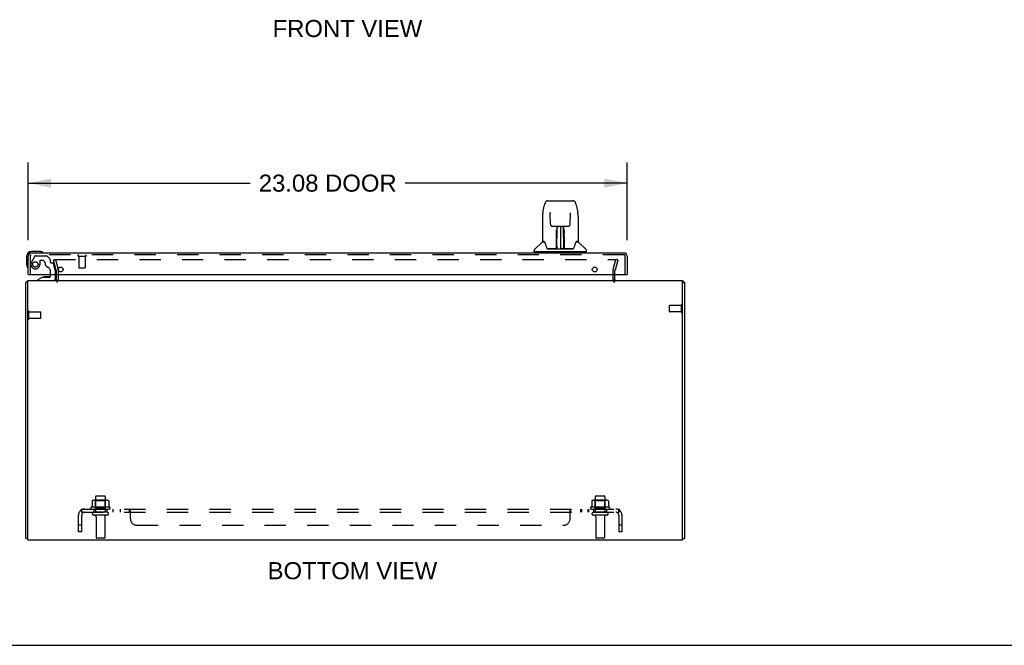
# Model space of a CAD drawing. Header units: inches. Extents: x 0 to 149, y 0 to 96.
# Tile 2 of 16: x 37 to 75, y 0 to 24. Entities that reach past the tile are written whole.
import ezdxf

# ---------------------------------------------------------------- set-up
doc = ezdxf.new("R2010")
doc.units = ezdxf.units.IN
doc.header["$LTSCALE"] = 8.201754
doc.header["$MEASUREMENT"] = 0
doc.linetypes.add('HIDDEN', pattern=[0.2, 0.1, -0.1])
doc.layers.get('0').update_dxf_attribs({"linetype": 'CONTINUOUS'})
for name, color, linetype in [('DEFAULT_2', 8, 'HIDDEN'), ('DIMENSIONS', 7, 'CONTINUOUS'), ('DOOR_ASSEMBLY', 7, 'CONTINUOUS'), ('SUBPANEL', 7, 'CONTINUOUS')]:
    doc.layers.add(name, color=color, linetype=linetype)
doc.styles.get("Standard").update_dxf_attribs({"font": 'arial.ttf'})
doc.dimstyles.new('DIMSTYLE_1', dxfattribs={"dimtxt": 0.657895, "dimasz": 0.877193, "dimexe": 0.09, "dimexo": 0.07, "dimgap": 0.0375, "dimtad": 0, "dimtih": 1, "dimtoh": 1, "dimzin": 4, "dimdsep": 46, "dimtxsty": 'Standard', "dimblk": '_FILLED', "dimblk1": '_FILLED', "dimblk2": '_FILLED', "dimcen": 0.09, "dimadec": 3, "dimazin": 1, "dimtfac": 1, "dimtdec": 3, "dimtofl": 0, "dimtmove": 0, "dimatfit": 3, "dimldrblk": '_FILLED', "dimfxl": 0, "dimtolj": 1, "dimtzin": 4, "dimarcsym": 0})

# ---------------------------------------------------------------- blocks, each defined once
blk = doc.blocks.new('_FILLED')
at = {"color": 0, "linetype": 'ByBlock'}
blk.add_solid([(0, 0), (-1, 0.2), (-1, -0.2)], dxfattribs=at)
blk = doc.blocks.new('*D5')
at = {"layer": 'DIMENSIONS', "color": 2, "linetype": 'Continuous'}
for p, q in [((36.957, 15.618), (36.957, 18.604)), ((60.032, 15.618), (60.032, 18.604)), ((36.957, 17.815), (45.512, 17.815)), ((60.032, 17.815), (51.477, 17.815))]:
    blk.add_line(p, q, dxfattribs=at)
at = {"layer": 'DIMENSIONS', "color": 2, "linetype": 'Continuous', "xscale": 0.8771929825, "yscale": 0.8771929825, "zscale": 0.8771929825, "rotation": 180}
blk.add_blockref('_FILLED', (36.957, 17.815), dxfattribs=at)
at = {"layer": 'DIMENSIONS', "color": 2, "linetype": 'Continuous', "xscale": 0.8771929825, "yscale": 0.8771929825, "zscale": 0.8771929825}
blk.add_blockref('_FILLED', (60.032, 17.815), dxfattribs=at)
at = {"layer": 'DIMENSIONS', "color": 2, "linetype": 'Continuous', "insert": (48.495, 18.144), "char_height": 0.6579, "width": 5.30718, "attachment_point": 2, "line_spacing_factor": 0.9}
blk.add_mtext('23.08 DOOR', dxfattribs=at)

msp = doc.modelspace()

# ---------------------------------------------------------------- linework, layer by layer
at = {"color": 3, "linetype": 'Continuous'}
for p, q in [((36.938, 4.053), (36.938, 14.053)), ((62.163, 14.053), (36.938, 14.053)), ((38.038, 14.296), (38.038, 14.095)), ((59.563, 14.095), (59.563, 14.296)), ((62.163, 4.053), (62.163, 14.053)), ((36.863, 4.116), (36.863, 13.99)), ((62.238, 13.99), (62.238, 4.116)), ((62.163, 4.053), (36.938, 4.053))]:
    msp.add_line(p, q, dxfattribs=at)
at = {"color": 7, "linetype": 'Continuous'}
for p, q in [((62.163, 13.99), (62.238, 13.99)), ((36.938, 4.116), (36.863, 4.116)), ((62.163, 4.116), (62.238, 4.116)), ((0, 0), (149.123, 0))]:
    msp.add_line(p, q, dxfattribs=at)
at = {"color": 3, "linetype": 'Continuous'}
for points in [[(36.894, 14.015), (36.892, 14.013), (36.89, 14.011), (36.888, 14.01), (36.885, 14.008), (36.883, 14.007), (36.88, 14.005), (36.878, 14.004), (36.875, 14.003), (36.873, 14.001), (36.871, 14), (36.869, 13.999), (36.867, 13.997), (36.866, 13.996), (36.864, 13.995), (36.864, 13.993), (36.863, 13.992), (36.863, 13.991), (36.863, 13.99)], [(62.207, 14.015), (62.208, 14.014), (62.208, 14.014), (62.209, 14.013), (62.21, 14.012), (62.211, 14.012), (62.212, 14.011), (62.213, 14.01), (62.214, 14.009), (62.215, 14.009), (62.216, 14.008), (62.218, 14.007), (62.219, 14.006), (62.224, 14.003)], [(62.224, 14.003), (62.226, 14.003), (62.227, 14.002), (62.228, 14.002), (62.229, 14.001), (62.23, 14), (62.231, 14), (62.232, 13.999), (62.232, 13.999), (62.233, 13.998), (62.234, 13.997), (62.234, 13.997), (62.235, 13.996), (62.235, 13.996), (62.236, 13.995), (62.236, 13.995), (62.236, 13.994), (62.237, 13.994), (62.237, 13.993), (62.237, 13.993), (62.237, 13.992), (62.238, 13.992), (62.238, 13.992), (62.238, 13.991), (62.238, 13.991), (62.238, 13.99), (62.238, 13.99)]]:
    msp.add_lwpolyline(points, dxfattribs=at)
for centre, radius, start, end in [((36.98, 13.936), 0.117, 111.0427, 137.4431), ((37.996, 14.095), 0.042, 270, 360), ((59.605, 14.095), 0.042, 180, 249.3119), ((62.121, 13.936), 0.117, 42.5569, 68.9617)]:
    msp.add_arc(centre, radius, start, end, dxfattribs=at)
at = {"color": 7, "linetype": 'Continuous'}
msp.add_arc((59.605, 14.095), 0.042, 249.3119, 270, dxfattribs=at)
at = {"layer": 'DEFAULT_2', "color": 8, "linetype": 'HIDDEN'}
for p, q in [((37.934, 14.846), (38.006, 14.865)), ((38.037, 14.46), (37.934, 14.846)), ((37.961, 14.865), (59.64, 14.865)), ((38.006, 14.865), (38.109, 14.479)), ((59.491, 14.479), (59.595, 14.865)), ((59.667, 14.846), (59.564, 14.46)), ((59.667, 14.846), (59.595, 14.865)), ((59.642, 14.865), (59.64, 14.865)), ((38.038, 14.453), (38.038, 14.296)), ((38.113, 14.453), (38.113, 14.095)), ((59.488, 14.095), (59.488, 14.453)), ((59.563, 14.296), (59.563, 14.453)), ((61.663, 12.864), (61.663, 13.092)), ((62.12, 13.102), (61.673, 13.102)), ((62.12, 12.836), (62.12, 13.12)), ((36.981, 12.586), (36.981, 12.87)), ((36.981, 12.852), (37.428, 12.852)), ((36.981, 12.604), (37.428, 12.604)), ((37.438, 12.614), (37.438, 12.842)), ((62.12, 12.854), (61.673, 12.854)), ((39.55, 5.723), (39.55, 5.128)), ((39.895, 5.753), (39.58, 5.753)), ((39.925, 5.723), (39.925, 5.128)), ((58.8, 5.723), (58.8, 5.128)), ((59.145, 5.753), (58.83, 5.753)), ((59.175, 5.723), (59.175, 5.128)), ((40.094, 5.323), (39.382, 5.323)), ((39.419, 5.567), (39.419, 5.349)), ((39.993, 5.589), (39.482, 5.589)), ((39.554, 5.569), (39.534, 5.589)), ((39.554, 5.273), (39.554, 5.569)), ((39.921, 5.569), (39.554, 5.569)), ((39.921, 5.569), (39.941, 5.589)), ((39.921, 5.273), (39.921, 5.569)), ((40.057, 5.567), (40.057, 5.349)), ((59.344, 5.323), (58.632, 5.323)), ((58.669, 5.567), (58.669, 5.349)), ((59.243, 5.589), (58.732, 5.589)), ((58.804, 5.569), (58.784, 5.589)), ((59.171, 5.569), (58.804, 5.569)), ((58.804, 5.273), (58.804, 5.569)), ((59.171, 5.569), (59.191, 5.589)), ((59.171, 5.273), (59.171, 5.569)), ((59.307, 5.567), (59.307, 5.349)), ((39.404, 5.253), (40.072, 5.253)), ((39.995, 5.128), (39.48, 5.128)), ((39.995, 5.018), (39.48, 5.018)), ((39.554, 5.273), (39.534, 5.253)), ((39.921, 5.273), (39.554, 5.273)), ((39.573, 4.955), (39.573, 4.158)), ((39.903, 4.955), (39.903, 4.158)), ((39.921, 5.273), (39.941, 5.253)), ((58.654, 5.253), (59.322, 5.253)), ((59.245, 5.128), (58.73, 5.128)), ((59.245, 5.018), (58.73, 5.018)), ((58.804, 5.273), (58.784, 5.253)), ((59.171, 5.273), (58.804, 5.273)), ((58.823, 4.955), (58.823, 4.158)), ((59.153, 4.955), (59.153, 4.158)), ((59.171, 5.273), (59.191, 5.253)), ((39.873, 4.128), (39.603, 4.128)), ((59.123, 4.128), (58.853, 4.128))]:
    msp.add_line(p, q, dxfattribs=at)
for points in [[(37.961, 14.865), (37.959, 14.865), (37.957, 14.865), (37.955, 14.864), (37.953, 14.864), (37.951, 14.863), (37.949, 14.862), (37.948, 14.861), (37.946, 14.859), (37.945, 14.858), (37.944, 14.856), (37.943, 14.854), (37.942, 14.853), (37.941, 14.851), (37.941, 14.849), (37.941, 14.847), (37.941, 14.846)], [(37.941, 14.846), (37.941, 14.845), (37.941, 14.843), (37.941, 14.841)], [(59.658, 14.854), (59.657, 14.856), (59.656, 14.858), (59.655, 14.859), (59.653, 14.861), (59.652, 14.862), (59.65, 14.863), (59.648, 14.864), (59.646, 14.864), (59.644, 14.865), (59.642, 14.865)], [(59.658, 14.854), (59.659, 14.853), (59.66, 14.851), (59.66, 14.849), (59.66, 14.847), (59.66, 14.846)], [(59.66, 14.846), (59.66, 14.845), (59.66, 14.843), (59.66, 14.841)], [(39.419, 5.349), (39.419, 5.348), (39.419, 5.347), (39.418, 5.346), (39.418, 5.345), (39.418, 5.344), (39.417, 5.344), (39.417, 5.343), (39.417, 5.343), (39.416, 5.342), (39.416, 5.342), (39.416, 5.342), (39.415, 5.341), (39.415, 5.341), (39.415, 5.341), (39.414, 5.341), (39.414, 5.341), (39.414, 5.34), (39.414, 5.34)], [(39.425, 5.576), (39.423, 5.576), (39.422, 5.575), (39.421, 5.573), (39.42, 5.572), (39.419, 5.57), (39.419, 5.569), (39.419, 5.567)], [(40.051, 5.576), (40.052, 5.576), (40.054, 5.575), (40.055, 5.573), (40.056, 5.572), (40.056, 5.57), (40.057, 5.569), (40.057, 5.567)], [(40.062, 5.34), (40.062, 5.34), (40.062, 5.341), (40.061, 5.341), (40.061, 5.341), (40.061, 5.341), (40.06, 5.341), (40.06, 5.342), (40.06, 5.342), (40.059, 5.342), (40.059, 5.343), (40.059, 5.343), (40.058, 5.344), (40.058, 5.344), (40.058, 5.345), (40.057, 5.346), (40.057, 5.347), (40.057, 5.348), (40.057, 5.349)], [(58.669, 5.349), (58.669, 5.348), (58.669, 5.347), (58.668, 5.346), (58.668, 5.345), (58.668, 5.344), (58.667, 5.344), (58.667, 5.343), (58.667, 5.343), (58.666, 5.342), (58.666, 5.342), (58.666, 5.342), (58.665, 5.341), (58.665, 5.341), (58.665, 5.341), (58.664, 5.341), (58.664, 5.341), (58.664, 5.34), (58.664, 5.34)], [(58.675, 5.576), (58.673, 5.576), (58.672, 5.575), (58.671, 5.573), (58.67, 5.572), (58.669, 5.57), (58.669, 5.569), (58.669, 5.567)], [(59.301, 5.576), (59.302, 5.576), (59.304, 5.575), (59.305, 5.573), (59.306, 5.572), (59.306, 5.57), (59.307, 5.569), (59.307, 5.567)], [(59.312, 5.34), (59.312, 5.34), (59.312, 5.341), (59.311, 5.341), (59.311, 5.341), (59.311, 5.341), (59.31, 5.341), (59.31, 5.342), (59.31, 5.342), (59.309, 5.342), (59.309, 5.343), (59.309, 5.343), (59.308, 5.344), (59.308, 5.344), (59.308, 5.345), (59.307, 5.346), (59.307, 5.347), (59.307, 5.348), (59.307, 5.349)]]:
    msp.add_lwpolyline(points, dxfattribs=at)
for centre, radius, start, end in [((38.013, 14.453), 0.025, 0, 15), ((38.013, 14.453), 0.1, 0, 15), ((59.588, 14.453), 0.1, 165, 180), ((59.588, 14.453), 0.025, 165, 180), ((37.996, 14.095), 0.117, 303.0998, 360), ((59.605, 14.095), 0.117, 180, 236.9002), ((61.673, 13.092), 0.01, 90, 180), ((62.141, 13.12), 0.0215, 360, 180), ((36.959, 12.87), 0.0215, 360, 180), ((36.959, 12.586), 0.0215, 180, 0), ((37.428, 12.842), 0.01, 360, 90), ((37.428, 12.614), 0.01, 270, 0), ((61.673, 12.864), 0.01, 180, 270), ((62.141, 12.836), 0.0215, 180, 0), ((39.58, 5.723), 0.03, 90, 180), ((39.895, 5.723), 0.03, 0, 90), ((58.83, 5.723), 0.03, 90, 180), ((59.145, 5.723), 0.03, 0, 90), ((39.404, 5.291), 0.0384, 124.4497, 270), ((39.738, 4.722), 0.698, 117.6814, 120.6631), ((39.482, 5.447), 0.141, 90, 113.95), ((39.993, 5.447), 0.141, 66.05, 90), ((39.738, 4.722), 0.698, 59.3369, 62.3186), ((40.072, 5.291), 0.0384, 270, 55.5503), ((58.654, 5.291), 0.0384, 124.4497, 270), ((58.988, 4.722), 0.698, 117.6814, 120.6631), ((58.732, 5.447), 0.141, 90, 113.95), ((59.243, 5.447), 0.141, 66.05, 90), ((58.988, 4.722), 0.698, 59.3369, 62.3186), ((59.322, 5.291), 0.0384, 270, 55.5503), ((39.48, 5.073), 0.055, 90, 270), ((39.51, 4.955), 0.0625, 0, 90), ((39.965, 4.955), 0.0625, 90, 180), ((39.995, 5.073), 0.055, 270, 90), ((58.73, 5.073), 0.055, 90, 270), ((58.76, 4.955), 0.0625, 0, 90), ((59.215, 4.955), 0.0625, 90, 180), ((59.245, 5.073), 0.055, 270, 90), ((39.603, 4.158), 0.03, 180, 270), ((39.873, 4.158), 0.03, 270, 360), ((58.853, 4.158), 0.03, 180, 270), ((59.123, 4.158), 0.03, 270, 360)]:
    msp.add_arc(centre, radius, start, end, dxfattribs=at)
at = {"layer": 'DOOR_ASSEMBLY', "color": 7, "linetype": 'Continuous'}
for p, q in [((56.973, 17.136), (57.942, 17.136)), ((56.784, 16.676), (56.849, 16.982)), ((56.849, 16.982), (56.849, 16.982)), ((58.066, 16.982), (58.131, 16.676)), ((56.768, 16.533), (56.768, 15.569)), ((56.768, 16.533), (56.768, 16.533)), ((57.069, 16.672), (57.07, 16.668)), ((57.07, 16.668), (57.07, 16.663)), ((57.07, 16.663), (57.07, 16.658)), ((57.07, 16.658), (57.07, 16.651)), ((57.07, 16.651), (57.07, 16.642)), ((57.077, 16.23), (57.07, 16.642)), ((57.837, 16.23), (57.845, 16.649)), ((57.845, 16.662), (57.845, 16.666)), ((57.845, 16.656), (57.845, 16.662)), ((57.845, 16.649), (57.845, 16.656)), ((58.146, 16.533), (58.146, 15.569)), ((57.158, 16.152), (57.218, 16.152)), ((57.259, 16.153), (57.656, 16.153)), ((57.318, 16.153), (57.315, 15.798)), ((57.32, 15.293), (57.335, 16.153)), ((57.343, 16.153), (57.343, 16.148)), ((57.343, 16.148), (57.343, 16.099)), ((57.457, 16.153), (57.457, 15.282)), ((57.572, 16.099), (57.571, 16.153)), ((57.595, 15.293), (57.58, 16.153)), ((57.6, 15.789), (57.597, 16.153)), ((57.697, 16.152), (57.757, 16.152)), ((56.837, 15.562), (56.776, 15.562)), ((56.781, 15.554), (56.843, 15.554)), ((56.84, 15.558), (56.84, 15.558)), ((57.303, 15.306), (57.306, 15.627)), ((57.313, 15.601), (57.306, 15.601)), ((57.31, 15.306), (57.313, 15.601)), ((57.314, 15.798), (57.315, 15.894)), ((57.315, 15.798), (57.315, 15.784)), ((57.315, 15.784), (57.315, 15.77)), ((57.315, 15.77), (57.316, 15.77)), ((57.331, 15.916), (57.316, 15.916)), ((57.316, 15.909), (57.33, 15.91)), ((57.316, 15.77), (57.316, 15.694)), ((57.316, 15.694), (57.316, 15.693)), ((57.316, 15.682), (57.316, 15.693)), ((57.318, 15.686), (57.316, 15.686)), ((57.316, 15.684), (57.324, 15.684)), ((57.316, 15.678), (57.316, 15.682)), ((57.316, 15.676), (57.316, 15.678)), ((57.316, 15.675), (57.316, 15.676)), ((57.316, 15.675), (57.316, 15.675)), ((57.316, 15.675), (57.316, 15.674)), ((57.316, 15.438), (57.316, 15.674)), ((57.599, 15.916), (57.584, 15.916)), ((57.584, 15.91), (57.599, 15.909)), ((57.591, 15.684), (57.599, 15.684)), ((57.599, 15.686), (57.597, 15.686)), ((57.599, 15.77), (57.599, 15.694)), ((57.599, 15.693), (57.599, 15.691)), ((57.599, 15.691), (57.599, 15.681)), ((57.599, 15.681), (57.599, 15.677)), ((57.599, 15.677), (57.599, 15.676)), ((57.599, 15.438), (57.599, 15.674)), ((57.6, 15.778), (57.6, 15.789)), ((57.6, 15.77), (57.6, 15.778)), ((57.601, 15.775), (57.601, 15.789)), ((57.601, 15.751), (57.601, 15.775)), ((58.07, 15.55), (58.074, 15.558)), ((58.072, 15.554), (58.134, 15.554)), ((58.074, 15.558), (58.074, 15.558)), ((58.078, 15.562), (58.078, 15.562)), ((58.138, 15.562), (58.078, 15.562)), ((37.387, 15.181), (37.097, 15.181)), ((37.425, 15.178), (37.387, 15.181)), ((56.453, 15.168), (56.453, 15.222)), ((56.76, 15.545), (56.465, 15.25)), ((56.919, 15.35), (56.919, 15.35)), ((57.305, 15.286), (56.972, 15.286)), ((56.993, 15.278), (57.922, 15.278)), ((57.306, 15.286), (57.305, 15.286)), ((57.309, 15.288), (57.309, 15.286)), ((57.313, 15.318), (57.314, 15.323)), ((57.313, 15.318), (57.314, 15.294)), ((57.313, 15.308), (57.313, 15.318)), ((57.313, 15.301), (57.313, 15.308)), ((57.313, 15.299), (57.313, 15.301)), ((57.313, 15.297), (57.313, 15.299)), ((57.313, 15.296), (57.313, 15.297)), ((57.313, 15.296), (57.313, 15.296)), ((57.314, 15.347), (57.316, 15.438)), ((57.314, 15.323), (57.314, 15.347)), ((57.319, 15.283), (57.323, 15.279)), ((57.33, 15.361), (57.321, 15.361)), ((57.323, 15.286), (57.322, 15.286)), ((57.33, 15.361), (57.328, 15.284)), ((57.328, 15.284), (57.457, 15.282)), ((57.586, 15.284), (57.457, 15.282)), ((57.594, 15.361), (57.585, 15.361)), ((57.586, 15.284), (57.585, 15.361)), ((57.593, 15.286), (57.591, 15.286)), ((57.599, 15.438), (57.601, 15.347)), ((57.601, 15.347), (57.601, 15.344)), ((57.601, 15.344), (57.601, 15.322)), ((57.601, 15.322), (57.602, 15.307)), ((57.601, 15.294), (57.601, 15.318)), ((57.601, 15.294), (57.601, 15.292)), ((57.602, 15.307), (57.602, 15.304)), ((57.602, 15.304), (57.602, 15.301)), ((57.602, 15.301), (57.602, 15.299)), ((57.602, 15.299), (57.602, 15.298)), ((57.602, 15.298), (57.602, 15.297)), ((57.602, 15.297), (57.602, 15.296)), ((57.602, 15.296), (57.602, 15.295)), ((57.605, 15.286), (57.605, 15.288)), ((57.605, 15.288), (57.606, 15.287)), ((57.607, 15.28), (57.608, 15.282)), ((57.943, 15.286), (57.61, 15.286)), ((57.996, 15.35), (57.996, 15.35)), ((58.155, 15.545), (58.45, 15.25)), ((58.461, 15.168), (58.461, 15.222)), ((36.897, 14.981), (36.897, 14.691)), ((58.453, 15.16), (56.461, 15.16)), ((56.512, 15.16), (56.512, 15.121)), ((58.402, 15.16), (58.402, 15.121)), ((36.897, 14.691), (36.9, 14.653)), ((36.972, 14.296), (36.957, 14.296)), ((37.507, 14.191), (37.331, 14.092)), ((37.331, 14.053), (37.331, 14.092)), ((37.507, 14.191), (37.784, 14.191)), ((37.665, 14.207), (37.596, 14.207)), ((37.666, 14.207), (37.665, 14.207)), ((37.736, 14.207), (37.666, 14.207)), ((37.815, 14.222), (37.815, 14.296)), ((38, 14.296), (38, 14.132)), ((60.017, 14.296), (60.032, 14.296))]:
    msp.add_line(p, q, dxfattribs=at)
at = {"layer": 'DOOR_ASSEMBLY', "color": 3, "linetype": 'Continuous'}
for p, q in [((36.957, 14.296), (36.957, 15.004)), ((59.915, 15.121), (37.074, 15.121)), ((60.032, 15.004), (60.032, 14.296)), ((36.972, 14.296), (60.017, 14.296))]:
    msp.add_line(p, q, dxfattribs=at)
at = {"layer": 'DOOR_ASSEMBLY', "color": 8, "linetype": 'HIDDEN'}
for p, q in [((37.032, 15.004), (37.032, 14.296)), ((59.915, 15.046), (37.074, 15.046)), ((37.218, 15.002), (37.083, 14.769)), ((37.244, 15.017), (37.656, 15.017)), ((37.404, 14.816), (37.404, 14.683)), ((37.514, 14.832), (37.42, 14.832)), ((37.793, 14.893), (37.677, 15.008)), ((37.798, 14.879), (37.798, 14.801)), ((38.89, 15.003), (39.174, 15.003)), ((38.908, 15.003), (38.908, 14.556)), ((39.156, 15.003), (39.156, 14.556)), ((59.957, 14.296), (59.957, 15.004)), ((37.857, 14.742), (37.902, 14.742)), ((38, 14.463), (37.932, 14.719)), ((38, 14.463), (38, 14.296)), ((38.918, 14.546), (39.146, 14.546)), ((37.921, 14.053), (37.331, 14.053)), ((37.815, 14.296), (37.815, 14.406))]:
    msp.add_line(p, q, dxfattribs=at)
at = {"layer": 'DOOR_ASSEMBLY', "color": 7, "linetype": 'Continuous'}
for points in [[(56.973, 17.136), (56.969, 17.136), (56.956, 17.135), (56.943, 17.131), (56.931, 17.126), (56.919, 17.12), (56.909, 17.112), (56.9, 17.103), (56.892, 17.093), (56.885, 17.082), (56.878, 17.071), (56.872, 17.059), (56.867, 17.045), (56.861, 17.03), (56.856, 17.013), (56.852, 16.995), (56.849, 16.982)], [(58.066, 16.982), (58.063, 16.995), (58.058, 17.014), (58.053, 17.03), (58.048, 17.045), (58.042, 17.059), (58.036, 17.071), (58.03, 17.083), (58.023, 17.093), (58.014, 17.103), (58.005, 17.112), (57.995, 17.12), (57.983, 17.127), (57.971, 17.132), (57.958, 17.135), (57.945, 17.136), (57.942, 17.136)], [(56.784, 16.676), (56.778, 16.646), (56.772, 16.606), (56.769, 16.566), (56.768, 16.533)], [(57.069, 16.675), (57.069, 16.676), (57.069, 16.676), (57.069, 16.675), (57.069, 16.674), (57.069, 16.673), (57.069, 16.672)], [(57.845, 16.666), (57.845, 16.67), (57.845, 16.672), (57.845, 16.673), (57.845, 16.674), (57.845, 16.675), (57.845, 16.675)], [(58.146, 16.533), (58.146, 16.567), (58.142, 16.607), (58.137, 16.646), (58.131, 16.676)], [(57.077, 16.23), (57.078, 16.223), (57.08, 16.212), (57.083, 16.202), (57.088, 16.192), (57.094, 16.182), (57.102, 16.174), (57.111, 16.167), (57.12, 16.161), (57.13, 16.157), (57.141, 16.154), (57.152, 16.152), (57.157, 16.152)], [(57.218, 16.152), (57.227, 16.152), (57.238, 16.153), (57.25, 16.153), (57.259, 16.153)], [(57.315, 16.018), (57.315, 16.017), (57.314, 16.016), (57.313, 16.015), (57.311, 16.014), (57.31, 16.013), (57.307, 16.013)], [(57.307, 15.874), (57.307, 15.893), (57.307, 15.912), (57.307, 15.931), (57.307, 15.949), (57.307, 15.966), (57.307, 15.983), (57.307, 15.999), (57.307, 16.013)], [(57.315, 16.018), (57.315, 16.003), (57.315, 15.987), (57.315, 15.97), (57.315, 15.952), (57.315, 15.933), (57.315, 15.914), (57.315, 15.894)], [(57.601, 15.798), (57.6, 15.894), (57.6, 15.914), (57.6, 15.933), (57.6, 15.952), (57.599, 15.97), (57.599, 15.987), (57.599, 16.003), (57.599, 16.018)], [(57.607, 16.013), (57.607, 15.999), (57.607, 15.983), (57.607, 15.966), (57.607, 15.949), (57.608, 15.931), (57.608, 15.912), (57.608, 15.893), (57.608, 15.874)], [(57.656, 16.153), (57.665, 16.153), (57.676, 16.153), (57.688, 16.152), (57.696, 16.152)], [(57.758, 16.152), (57.764, 16.152), (57.775, 16.154), (57.786, 16.157), (57.796, 16.162), (57.805, 16.168), (57.814, 16.175), (57.821, 16.184), (57.827, 16.193), (57.832, 16.203), (57.835, 16.214), (57.837, 16.225), (57.837, 16.23)], [(56.837, 15.562), (56.836, 15.562), (56.836, 15.562), (56.837, 15.562)], [(56.837, 15.562), (56.837, 15.561), (56.838, 15.56), (56.839, 15.56), (56.839, 15.559)], [(56.839, 15.559), (56.839, 15.56), (56.838, 15.56), (56.838, 15.561), (56.838, 15.561), (56.838, 15.562)], [(56.846, 15.554), (56.844, 15.555), (56.842, 15.556), (56.841, 15.557), (56.84, 15.558), (56.839, 15.559)], [(56.839, 15.559), (56.84, 15.559), (56.84, 15.558)], [(56.84, 15.558), (56.844, 15.551), (56.858, 15.522), (56.873, 15.487), (56.888, 15.444), (56.904, 15.396), (56.919, 15.35)], [(57.306, 15.627), (57.306, 15.653), (57.306, 15.678), (57.307, 15.702), (57.307, 15.725), (57.307, 15.746), (57.307, 15.766), (57.307, 15.783)], [(57.315, 15.778), (57.315, 15.778), (57.316, 15.774), (57.316, 15.77)], [(57.316, 15.674), (57.316, 15.675), (57.316, 15.675)], [(57.599, 15.77), (57.599, 15.774), (57.6, 15.778), (57.6, 15.778)], [(57.599, 15.676), (57.599, 15.675), (57.599, 15.675), (57.599, 15.675)], [(57.601, 15.655), (57.601, 15.681), (57.601, 15.706), (57.601, 15.729), (57.601, 15.751)], [(57.604, 15.306), (57.601, 15.628), (57.601, 15.655)], [(57.608, 15.783), (57.608, 15.766), (57.608, 15.746), (57.608, 15.725), (57.608, 15.702), (57.608, 15.678), (57.609, 15.653), (57.609, 15.627), (57.611, 15.306)], [(58.075, 15.559), (58.075, 15.558), (58.074, 15.557), (58.072, 15.556), (58.071, 15.555), (58.069, 15.554)], [(58.074, 15.558), (58.075, 15.559), (58.075, 15.559)], [(58.075, 15.559), (58.076, 15.56), (58.077, 15.56), (58.077, 15.561), (58.078, 15.562)], [(58.076, 15.562), (58.077, 15.561), (58.077, 15.561), (58.076, 15.56), (58.076, 15.56), (58.075, 15.559)], [(56.919, 15.35), (56.922, 15.341), (56.926, 15.328), (56.931, 15.318), (56.936, 15.309), (56.942, 15.302)], [(56.942, 15.302), (56.947, 15.296), (56.954, 15.291), (56.961, 15.288), (56.969, 15.286), (56.971, 15.286)], [(57.306, 15.283), (57.305, 15.283), (57.305, 15.283), (57.304, 15.283), (57.304, 15.282), (57.303, 15.282), (57.302, 15.281)], [(57.303, 15.286), (57.305, 15.286), (57.306, 15.287), (57.308, 15.288), (57.309, 15.29), (57.31, 15.292), (57.31, 15.294)], [(57.312, 15.294), (57.312, 15.292), (57.311, 15.29), (57.31, 15.288), (57.309, 15.287), (57.307, 15.286), (57.306, 15.286)], [(57.306, 15.286), (57.307, 15.286), (57.308, 15.287), (57.309, 15.288)], [(57.307, 15.282), (57.307, 15.282), (57.307, 15.282), (57.307, 15.282), (57.306, 15.283), (57.306, 15.283), (57.306, 15.283)], [(57.309, 15.288), (57.31, 15.288), (57.311, 15.289), (57.312, 15.29), (57.312, 15.291), (57.312, 15.292), (57.312, 15.292), (57.312, 15.293), (57.312, 15.293), (57.312, 15.293), (57.313, 15.293), (57.313, 15.294), (57.313, 15.294), (57.313, 15.294), (57.313, 15.294), (57.313, 15.295), (57.313, 15.295), (57.313, 15.296)], [(57.31, 15.287), (57.311, 15.288), (57.313, 15.29)], [(57.312, 15.29), (57.313, 15.289), (57.313, 15.288), (57.315, 15.286), (57.316, 15.285), (57.318, 15.284), (57.319, 15.283)], [(57.313, 15.29), (57.313, 15.292), (57.314, 15.294)], [(57.319, 15.286), (57.318, 15.287), (57.317, 15.287), (57.316, 15.288), (57.315, 15.289), (57.314, 15.289), (57.314, 15.29), (57.313, 15.291), (57.313, 15.291)], [(57.322, 15.286), (57.322, 15.286), (57.321, 15.286), (57.32, 15.286), (57.319, 15.286)], [(57.323, 15.279), (57.324, 15.278), (57.324, 15.278)], [(57.59, 15.278), (57.591, 15.278), (57.592, 15.279), (57.596, 15.283)], [(57.595, 15.286), (57.594, 15.286), (57.593, 15.286)], [(57.602, 15.292), (57.601, 15.291), (57.6, 15.29), (57.6, 15.289), (57.599, 15.288), (57.598, 15.287), (57.596, 15.287), (57.595, 15.286)], [(57.596, 15.283), (57.597, 15.284), (57.598, 15.285), (57.599, 15.286), (57.6, 15.287), (57.601, 15.288), (57.602, 15.289), (57.602, 15.29), (57.602, 15.29)], [(57.601, 15.292), (57.602, 15.29), (57.603, 15.288), (57.605, 15.287), (57.605, 15.287)], [(57.602, 15.295), (57.602, 15.295), (57.602, 15.295), (57.602, 15.294), (57.602, 15.294), (57.602, 15.294), (57.602, 15.293), (57.602, 15.293), (57.602, 15.293), (57.602, 15.293), (57.602, 15.292), (57.603, 15.292), (57.603, 15.291), (57.603, 15.29), (57.604, 15.289), (57.605, 15.288)], [(57.604, 15.294), (57.605, 15.292), (57.605, 15.29), (57.606, 15.288), (57.608, 15.287), (57.61, 15.286), (57.612, 15.286)], [(57.606, 15.287), (57.607, 15.287), (57.608, 15.286)], [(57.607, 15.28), (57.607, 15.28), (57.607, 15.28), (57.607, 15.279), (57.608, 15.279), (57.608, 15.279), (57.609, 15.279), (57.609, 15.279), (57.61, 15.28), (57.61, 15.28), (57.611, 15.28), (57.612, 15.28), (57.612, 15.281)], [(57.608, 15.286), (57.61, 15.286), (57.61, 15.286)], [(57.943, 15.286), (57.945, 15.286), (57.953, 15.287), (57.96, 15.291), (57.967, 15.296), (57.973, 15.302)], [(57.973, 15.302), (57.978, 15.309), (57.983, 15.317), (57.988, 15.328), (57.993, 15.34), (57.996, 15.35)], [(57.996, 15.35), (58.01, 15.395), (58.026, 15.443), (58.041, 15.485), (58.056, 15.521), (58.07, 15.55)]]:
    msp.add_lwpolyline(points, dxfattribs=at)
at = {"layer": 'DOOR_ASSEMBLY', "color": 8, "linetype": 'HIDDEN'}
msp.add_circle((37.232, 14.683), 0.103, dxfattribs=at)
at = {"layer": 'DOOR_ASSEMBLY', "color": 3, "linetype": 'Continuous'}
for centre in [(38.207, 14.484), (58.782, 14.484)]:
    msp.add_circle(centre, 0.094, dxfattribs=at)
at = {"layer": 'DOOR_ASSEMBLY', "color": 7, "linetype": 'Continuous'}
for centre, radius, start, end in [((56.781, 15.524), 0.0295, 90, 135), ((56.776, 15.569), 0.00787, 180, 270), ((57.318, 15.677), 0.00886, 359, 89), ((57.597, 15.677), 0.00886, 91, 181), ((58.134, 15.524), 0.0295, 45, 90), ((58.138, 15.569), 0.00787, 270, 360), ((37.097, 14.981), 0.2, 90, 180), ((37.387, 14.931), 0.25, 59.1101, 90), ((56.493, 15.222), 0.0394, 135, 180), ((57.317, 15.286), 0.00787, 182, 258.8671), ((57.329, 15.293), 0.00886, 179, 269), ((57.329, 15.293), 0.00886, 179.0026, 257.5816), ((57.586, 15.293), 0.00886, 271, 1), ((57.597, 15.286), 0.00787, 281.1329, 358), ((58.422, 15.222), 0.0394, 0, 45), ((37.507, 15.136), 0.015, 270, 353.6204), ((37.507, 15.132), 0.015, 6.3796, 59.1101), ((56.461, 15.168), 0.00787, 180, 270), ((58.453, 15.168), 0.00787, 270, 360), ((37.147, 14.691), 0.25, 180, 210.8899), ((36.946, 14.571), 0.015, 210.8899, 263.6204), ((36.942, 14.571), 0.015, 276.3796, 360), ((37.596, 14.117), 0.09, 90, 125.1877), ((37.736, 14.117), 0.09, 55.0768, 90), ((37.784, 14.222), 0.031, 270, 360), ((37.921, 14.132), 0.079, 270, 360)]:
    msp.add_arc(centre, radius, start, end, dxfattribs=at)
at = {"layer": 'DOOR_ASSEMBLY', "color": 3, "linetype": 'Continuous'}
for centre, start, end in [((37.074, 15.004), 90, 180), ((59.915, 15.004), 0, 90)]:
    msp.add_arc(centre, 0.117, start, end, dxfattribs=at)
at = {"layer": 'DOOR_ASSEMBLY', "color": 8, "linetype": 'HIDDEN'}
for centre, radius, start, end in [((37.074, 15.004), 0.042, 90, 180), ((37.244, 14.987), 0.03, 90, 150), ((37.42, 14.816), 0.016, 90, 180), ((37.514, 14.742), 0.09, 0, 90), ((37.656, 14.987), 0.03, 45, 90), ((37.778, 14.879), 0.02, 0, 45), ((37.857, 14.801), 0.059, 180, 270), ((38.89, 15.024), 0.0215, 90, 270), ((39.174, 15.024), 0.0215, 270, 90), ((59.915, 15.004), 0.042, 0, 90), ((37.232, 14.683), 0.172, 150, 360), ((37.789, 14.742), 0.185, 180, 244.2582), ((37.627, 14.406), 0.188, 0, 64.2582), ((37.902, 14.711), 0.031, 15, 90), ((38.918, 14.556), 0.01, 180, 270), ((39.146, 14.556), 0.01, 270, 360)]:
    msp.add_arc(centre, radius, start, end, dxfattribs=at)
at = {"layer": 'SUBPANEL', "color": 8, "linetype": 'HIDDEN'}
for p, q in [((38.894, 4.378), (38.894, 5.016)), ((38.981, 5.199), (39.06, 5.102)), ((39.019, 5.128), (39.019, 5.253)), ((39.019, 5.253), (59.707, 5.253)), ((39.019, 5.128), (59.707, 5.128)), ((39.019, 4.378), (39.019, 5.016)), ((39.023, 5.17), (39.022, 5.172)), ((39.023, 5.169), (39.023, 5.17)), ((39.023, 5.167), (39.023, 5.169)), ((39.024, 5.166), (39.023, 5.167)), ((39.024, 5.164), (39.024, 5.166)), ((39.025, 5.163), (39.024, 5.164)), ((39.025, 5.161), (39.025, 5.163)), ((39.026, 5.159), (39.025, 5.161)), ((39.03, 5.147), (39.03, 5.149)), ((39.031, 5.146), (39.03, 5.147)), ((39.032, 5.144), (39.031, 5.146)), ((39.032, 5.143), (39.032, 5.144)), ((39.033, 5.141), (39.032, 5.143)), ((39.034, 5.14), (39.033, 5.141)), ((39.034, 5.138), (39.034, 5.14)), ((39.035, 5.137), (39.034, 5.138)), ((39.036, 5.136), (39.035, 5.137)), ((39.036, 5.134), (39.036, 5.136)), ((39.488, 5.253), (39.488, 5.128)), ((39.988, 5.253), (39.988, 5.128)), ((40.216, 5.253), (40.216, 5.128)), ((40.497, 5.253), (40.497, 5.128)), ((40.859, 5.128), (40.859, 5.253)), ((40.884, 5.217), (40.88, 5.227)), ((40.882, 5.104), (40.881, 5.105)), ((40.894, 5.199), (40.893, 5.2)), ((40.894, 4.878), (40.894, 5.199)), ((57.832, 4.878), (57.832, 5.199)), ((57.85, 5.111), (57.851, 5.113)), ((57.856, 5.247), (57.858, 5.248)), ((57.863, 5.252), (57.864, 5.252)), ((57.866, 5.253), (57.867, 5.253)), ((57.866, 5.127), (57.867, 5.128)), ((57.867, 5.128), (57.867, 5.253)), ((58.229, 5.253), (58.229, 5.128)), ((58.267, 5.253), (58.267, 5.128)), ((58.51, 5.253), (58.51, 5.128)), ((58.548, 5.253), (58.548, 5.128)), ((58.738, 5.253), (58.738, 5.128)), ((59.238, 5.253), (59.238, 5.128)), ((59.745, 5.199), (59.666, 5.102)), ((59.707, 5.128), (59.707, 5.253)), ((59.707, 5.016), (59.707, 4.378)), ((59.832, 5.016), (59.832, 4.378)), ((39.019, 4.628), (38.894, 4.628)), ((41.144, 4.628), (57.582, 4.628)), ((59.832, 4.628), (59.707, 4.628)), ((39.019, 4.378), (38.894, 4.378)), ((59.832, 4.378), (59.707, 4.378))]:
    msp.add_line(p, q, dxfattribs=at)
for points in [[(38.981, 5.199), (38.983, 5.2), (38.984, 5.202), (38.986, 5.205), (38.988, 5.208), (38.99, 5.211), (38.992, 5.214), (38.993, 5.217), (38.995, 5.22), (38.996, 5.224)], [(38.996, 5.224), (38.999, 5.23), (39, 5.233), (39.002, 5.236), (39.003, 5.239), (39.005, 5.242), (39.006, 5.244), (39.008, 5.247), (39.01, 5.248), (39.012, 5.25), (39.013, 5.251), (39.015, 5.252), (39.016, 5.252), (39.018, 5.253), (39.019, 5.253)], [(39.022, 5.172), (39.022, 5.173), (39.022, 5.174), (39.021, 5.175), (39.021, 5.175), (39.021, 5.176), (39.021, 5.177), (39.021, 5.177), (39.021, 5.178), (39.021, 5.179), (39.02, 5.179), (39.02, 5.18), (39.02, 5.18), (39.02, 5.181), (39.02, 5.182), (39.02, 5.182), (39.02, 5.183), (39.02, 5.183), (39.019, 5.184), (39.019, 5.185), (39.019, 5.185), (39.019, 5.186), (39.019, 5.186), (39.019, 5.186), (39.019, 5.187), (39.019, 5.187), (39.019, 5.187)], [(39.019, 5.187), (39.019, 5.187), (39.019, 5.187), (39.019, 5.187), (39.019, 5.187), (39.019, 5.187), (39.019, 5.187), (39.019, 5.186), (39.019, 5.186), (39.019, 5.185), (39.019, 5.185), (39.019, 5.184)], [(39.047, 5.11), (39.043, 5.113), (39.041, 5.115), (39.039, 5.117), (39.037, 5.118), (39.035, 5.12), (39.032, 5.122), (39.03, 5.123), (39.028, 5.125), (39.026, 5.126), (39.024, 5.127), (39.022, 5.127), (39.021, 5.127), (39.019, 5.128)], [(39.03, 5.149), (39.029, 5.151), (39.029, 5.151), (39.028, 5.152), (39.028, 5.153), (39.028, 5.154), (39.027, 5.155), (39.027, 5.156), (39.027, 5.157), (39.026, 5.157), (39.026, 5.158), (39.026, 5.159)], [(39.042, 5.124), (39.042, 5.124), (39.042, 5.124), (39.042, 5.124), (39.042, 5.124), (39.042, 5.124), (39.042, 5.124), (39.041, 5.125), (39.041, 5.125), (39.041, 5.125), (39.041, 5.126), (39.04, 5.126), (39.04, 5.127), (39.04, 5.127), (39.04, 5.128), (39.039, 5.128), (39.039, 5.129), (39.039, 5.129), (39.038, 5.13), (39.038, 5.131), (39.038, 5.131), (39.037, 5.132), (39.037, 5.132), (39.037, 5.133), (39.036, 5.134), (39.036, 5.134)], [(39.039, 5.128), (39.039, 5.127), (39.04, 5.127), (39.04, 5.126), (39.04, 5.126), (39.041, 5.125), (39.041, 5.125), (39.041, 5.125), (39.042, 5.124), (39.042, 5.124), (39.042, 5.124), (39.042, 5.124)], [(39.06, 5.102), (39.059, 5.102), (39.059, 5.102), (39.058, 5.102), (39.057, 5.102), (39.056, 5.102), (39.055, 5.103), (39.054, 5.103), (39.053, 5.104), (39.051, 5.105), (39.05, 5.107), (39.048, 5.108), (39.047, 5.11)], [(40.869, 5.247), (40.868, 5.248), (40.866, 5.25), (40.864, 5.251), (40.863, 5.252), (40.861, 5.252), (40.86, 5.253), (40.859, 5.253)], [(40.861, 5.252), (40.86, 5.253), (40.859, 5.253)], [(40.867, 5.123), (40.865, 5.125), (40.864, 5.126), (40.863, 5.127), (40.861, 5.127), (40.86, 5.127), (40.859, 5.128)], [(40.863, 5.127), (40.861, 5.127), (40.86, 5.127), (40.859, 5.128)], [(40.869, 5.12), (40.868, 5.122), (40.867, 5.123), (40.865, 5.125), (40.864, 5.126)], [(40.871, 5.244), (40.869, 5.247), (40.868, 5.248), (40.866, 5.25)], [(40.876, 5.111), (40.874, 5.113), (40.873, 5.115), (40.872, 5.117), (40.871, 5.118), (40.869, 5.12)], [(40.877, 5.233), (40.876, 5.236), (40.874, 5.239), (40.873, 5.242), (40.871, 5.244)], [(40.879, 5.107), (40.878, 5.108), (40.877, 5.11), (40.876, 5.111)], [(40.88, 5.227), (40.879, 5.23), (40.877, 5.233)], [(40.894, 5.102), (40.892, 5.102), (40.891, 5.102), (40.889, 5.102), (40.888, 5.102), (40.887, 5.102), (40.885, 5.103), (40.884, 5.103), (40.882, 5.104), (40.881, 5.105), (40.879, 5.107)], [(40.893, 5.2), (40.891, 5.202), (40.89, 5.205), (40.888, 5.208), (40.887, 5.211), (40.886, 5.214), (40.884, 5.217)], [(40.894, 5.102), (40.892, 5.102), (40.891, 5.102), (40.889, 5.102), (40.888, 5.102), (40.887, 5.102), (40.885, 5.103), (40.884, 5.103)], [(57.832, 5.199), (57.833, 5.2), (57.834, 5.202), (57.836, 5.205), (57.837, 5.208), (57.839, 5.211), (57.84, 5.214), (57.842, 5.217), (57.846, 5.227)], [(57.832, 5.102), (57.833, 5.102), (57.835, 5.102), (57.836, 5.102), (57.838, 5.102), (57.839, 5.102), (57.841, 5.103), (57.842, 5.103), (57.843, 5.104), (57.845, 5.105), (57.846, 5.107), (57.848, 5.108)], [(57.832, 5.102), (57.833, 5.102), (57.835, 5.102), (57.836, 5.102), (57.838, 5.102)], [(57.842, 5.103), (57.843, 5.104), (57.845, 5.105), (57.846, 5.107)], [(57.846, 5.227), (57.847, 5.23), (57.849, 5.233)], [(57.848, 5.108), (57.849, 5.11), (57.85, 5.111)], [(57.849, 5.233), (57.85, 5.236), (57.851, 5.239), (57.853, 5.242), (57.855, 5.244), (57.856, 5.247), (57.858, 5.248), (57.86, 5.25), (57.861, 5.251), (57.863, 5.252), (57.864, 5.252), (57.866, 5.253), (57.867, 5.253)], [(57.851, 5.113), (57.852, 5.115), (57.854, 5.117)], [(57.854, 5.117), (57.855, 5.118), (57.856, 5.12)], [(57.856, 5.12), (57.858, 5.122), (57.859, 5.123)], [(57.859, 5.123), (57.86, 5.125), (57.862, 5.126), (57.863, 5.127), (57.864, 5.127), (57.866, 5.127), (57.867, 5.128)], [(57.86, 5.125), (57.862, 5.126), (57.863, 5.127)], [(59.666, 5.102), (59.666, 5.102), (59.667, 5.102), (59.668, 5.102), (59.669, 5.102), (59.67, 5.102), (59.671, 5.103), (59.672, 5.103), (59.673, 5.104), (59.674, 5.105), (59.676, 5.107), (59.678, 5.108), (59.679, 5.11), (59.683, 5.113)], [(59.683, 5.113), (59.685, 5.115), (59.687, 5.117), (59.689, 5.118), (59.691, 5.12), (59.693, 5.122), (59.695, 5.123), (59.698, 5.125), (59.7, 5.126), (59.702, 5.127), (59.703, 5.127), (59.705, 5.127), (59.707, 5.128)], [(59.707, 5.187), (59.707, 5.187), (59.707, 5.187), (59.707, 5.187), (59.707, 5.187), (59.707, 5.187), (59.707, 5.186), (59.707, 5.186), (59.706, 5.185), (59.706, 5.185), (59.706, 5.184), (59.706, 5.184), (59.706, 5.183), (59.706, 5.183), (59.706, 5.182), (59.706, 5.182), (59.706, 5.181), (59.706, 5.181), (59.706, 5.18), (59.705, 5.179), (59.705, 5.179), (59.705, 5.178), (59.705, 5.177), (59.705, 5.177), (59.705, 5.176), (59.705, 5.175), (59.704, 5.175), (59.704, 5.174), (59.704, 5.173), (59.704, 5.173), (59.704, 5.172), (59.703, 5.171), (59.703, 5.17), (59.703, 5.17), (59.703, 5.169), (59.703, 5.168), (59.702, 5.167), (59.702, 5.166), (59.702, 5.166), (59.702, 5.165), (59.701, 5.164), (59.701, 5.163), (59.701, 5.162), (59.701, 5.161), (59.7, 5.161), (59.7, 5.16), (59.7, 5.159), (59.699, 5.158), (59.699, 5.157), (59.699, 5.156), (59.698, 5.155), (59.698, 5.154), (59.698, 5.154), (59.698, 5.153), (59.697, 5.152), (59.697, 5.151), (59.696, 5.15), (59.696, 5.149), (59.696, 5.148), (59.695, 5.147), (59.695, 5.146), (59.695, 5.145), (59.694, 5.145), (59.694, 5.144), (59.694, 5.143), (59.693, 5.142), (59.693, 5.141), (59.693, 5.141), (59.692, 5.14), (59.692, 5.139), (59.692, 5.138), (59.691, 5.138), (59.691, 5.137), (59.69, 5.136), (59.69, 5.135), (59.69, 5.135), (59.689, 5.134), (59.689, 5.133), (59.689, 5.133), (59.688, 5.132), (59.688, 5.131), (59.688, 5.131), (59.687, 5.13), (59.687, 5.13), (59.687, 5.129), (59.686, 5.128), (59.686, 5.128), (59.686, 5.127), (59.686, 5.127), (59.685, 5.126), (59.685, 5.126), (59.685, 5.125), (59.684, 5.125), (59.684, 5.124), (59.684, 5.124), (59.684, 5.124)], [(59.684, 5.124), (59.684, 5.124), (59.684, 5.124), (59.684, 5.124), (59.684, 5.124), (59.684, 5.124), (59.684, 5.124), (59.684, 5.124), (59.684, 5.125), (59.685, 5.125), (59.685, 5.125), (59.685, 5.126), (59.685, 5.126), (59.686, 5.126), (59.686, 5.127), (59.687, 5.127)], [(59.727, 5.23), (59.725, 5.233), (59.724, 5.236), (59.722, 5.239), (59.721, 5.242), (59.719, 5.244), (59.718, 5.247), (59.716, 5.248), (59.714, 5.25), (59.713, 5.251), (59.711, 5.252), (59.709, 5.252), (59.708, 5.253), (59.707, 5.253)], [(59.707, 5.184), (59.707, 5.185), (59.707, 5.185), (59.707, 5.186), (59.707, 5.186), (59.707, 5.186), (59.707, 5.187), (59.707, 5.187), (59.707, 5.187), (59.707, 5.187), (59.707, 5.187)], [(59.745, 5.199), (59.743, 5.2), (59.741, 5.202), (59.739, 5.205), (59.738, 5.208), (59.736, 5.211), (59.734, 5.214), (59.733, 5.217), (59.731, 5.22), (59.73, 5.224), (59.727, 5.23)]]:
    msp.add_lwpolyline(points, dxfattribs=at)
for centre, radius, start, end in [((39.131, 5.016), 0.237, 90, 180), ((39.131, 5.016), 0.112, 90, 180), ((59.595, 5.016), 0.237, 0, 90), ((59.595, 5.016), 0.112, 0, 90), ((41.144, 4.878), 0.25, 180, 270), ((57.582, 4.878), 0.25, 270, 360)]:
    msp.add_arc(centre, radius, start, end, dxfattribs=at)

# ---------------------------------------------------------------- texts
at = {"layer": 'DIMENSIONS', "color": 2, "linetype": 'Continuous', "attachment_point": 2, "line_spacing_factor": 0.9}
for s, insert, char_height, width in [('FRONT VIEW', (49.255, 24.103), 0.6579, 5.75719), ('BOTTOM VIEW', (49.447, 3.205), 0.65789, 6.52025)]:
    msp.add_mtext(s, dxfattribs=dict(at, insert=insert, char_height=char_height, width=width))

# ---------------------------------------------------------------- dimensions: what is measured, and where the dimension line sits
at = {"layer": 'DIMENSIONS', "color": 2, "linetype": 'Continuous'}
dim = msp.add_linear_dim(base=(60.032362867, 17.814887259), p1=(36.957362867, 15.547628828), p2=(60.032362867, 15.547628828), text='<> DOOR', dimstyle='DIMSTYLE_1', dxfattribs=at)
dim.commit()
dim.dimension.update_dxf_attribs({"geometry": '*D5', "text_midpoint": (48.494862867, 17.814887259), "dimtype": 160})

doc.saveas('drawing.dxf')
